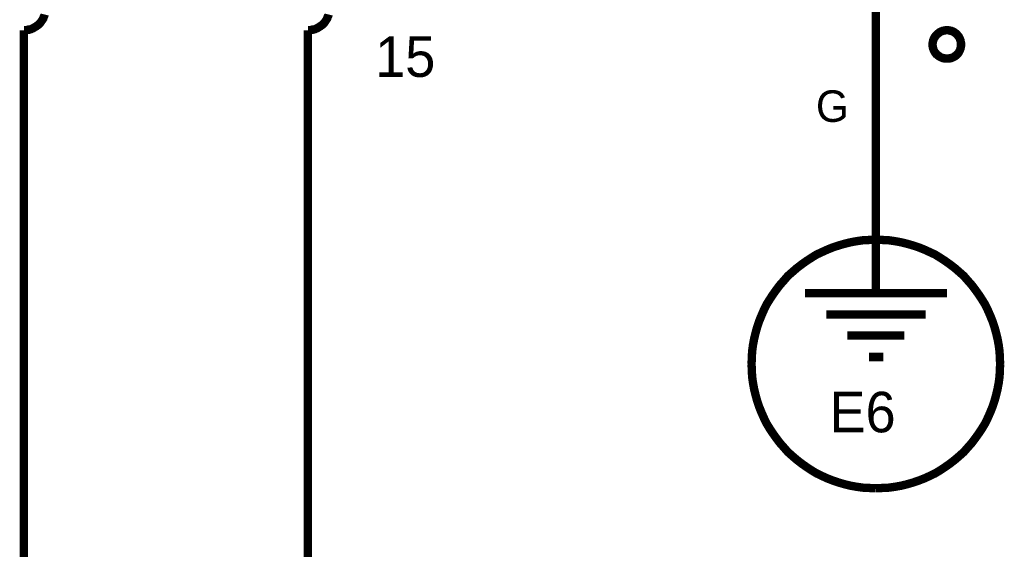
# Model space of a CAD drawing. Extents: x 0 to 17, y 0 to 11.
# Tile 13 of 29: x 5.094 to 6.481, y 7.439 to 8.185. Entities that reach past the tile are written whole.
import ezdxf

# ---------------------------------------------------------------- set-up
doc = ezdxf.new("R2010")
doc.units = 0
doc.layers.add('SHEET', color=255, linetype='CONTINUOUS')

msp = doc.modelspace()

# ---------------------------------------------------------------- linework, layer by layer
at = {"layer": 'SHEET'}
for points, const_width in [([(5.1002, 8.17), (5.1018, 8.17), (5.1034, 8.17), (5.105, 8.1704), (5.1062, 8.1708), (5.1078, 8.1708), (5.1093, 8.1712), (5.1105, 8.1716), (5.1121, 8.1724), (5.1133, 8.1728), (5.1145, 8.1736), (5.1157, 8.1744), (5.1173, 8.1752), (5.1181, 8.1759), (5.1192, 8.1767), (5.1204, 8.1775), (5.1216, 8.1787), (5.1224, 8.1795), (5.1236, 8.1807), (5.1244, 8.1819), (5.1252, 8.1831), (5.126, 8.1843), (5.1268, 8.1854), (5.1276, 8.1866), (5.128, 8.1882), (5.1284, 8.1894), (5.1291, 8.1906), (5.1295, 8.1922)], 0.0118), ([(5.5002, 8.17), (5.5018, 8.17), (5.5034, 8.17), (5.505, 8.1704), (5.5061, 8.1708), (5.5077, 8.1708), (5.5093, 8.1712), (5.5105, 8.1716), (5.5121, 8.1724), (5.5133, 8.1728), (5.5145, 8.1736), (5.5157, 8.1744), (5.5172, 8.1752), (5.518, 8.1759), (5.5192, 8.1767), (5.5204, 8.1775), (5.5216, 8.1787), (5.5224, 8.1795), (5.5236, 8.1807), (5.5244, 8.1819), (5.5252, 8.1831), (5.526, 8.1843), (5.5267, 8.1854), (5.5275, 8.1866), (5.5279, 8.1882), (5.5283, 8.1894), (5.5291, 8.1906), (5.5295, 8.1922)], 0.0118), ([(6.3002, 8.1997), (6.3002, 7.9997)], 0.0118), ([(5.1002, 8.17), (5.1002, 6.0299)], 0.0118), ([(5.5002, 5.9), (5.5002, 8.17)], 0.0118), ([(6.3801, 8.1498), (6.3801, 8.151), (6.3801, 8.1518), (6.3805, 8.153), (6.3805, 8.1538), (6.3809, 8.155), (6.3809, 8.1557), (6.3813, 8.1565), (6.3817, 8.1577), (6.3821, 8.1585), (6.3825, 8.1593), (6.3829, 8.1601), (6.3837, 8.1609), (6.3841, 8.1617), (6.3849, 8.1625), (6.3853, 8.1633), (6.3861, 8.1641), (6.3869, 8.1649), (6.3877, 8.1653), (6.3885, 8.166), (6.3893, 8.1664), (6.39, 8.1672), (6.3908, 8.1676), (6.3916, 8.168), (6.3924, 8.1684), (6.3936, 8.1688), (6.3944, 8.1692), (6.3952, 8.1692), (6.3964, 8.1696), (6.3972, 8.1696), (6.3984, 8.17), (6.3992, 8.17), (6.4003, 8.17)], 0.0118), ([(6.3801, 8.1498), (6.3801, 8.151), (6.3801, 8.1518), (6.3805, 8.153), (6.3805, 8.1538), (6.3809, 8.155), (6.3809, 8.1557), (6.3813, 8.1565), (6.3817, 8.1577), (6.3821, 8.1585), (6.3825, 8.1593), (6.3829, 8.1601), (6.3837, 8.1609), (6.3841, 8.1617), (6.3849, 8.1625), (6.3853, 8.1633), (6.3861, 8.1641), (6.3869, 8.1649), (6.3877, 8.1653), (6.3885, 8.166), (6.3893, 8.1664), (6.39, 8.1672), (6.3908, 8.1676), (6.3916, 8.168), (6.3924, 8.1684), (6.3936, 8.1688), (6.3944, 8.1692), (6.3952, 8.1692), (6.3964, 8.1696), (6.3972, 8.1696), (6.3984, 8.17), (6.3992, 8.17), (6.4003, 8.17)], 0.0039), ([(6.4003, 8.17), (6.4003, 8.17)], 0.0118), ([(6.4003, 8.17), (6.4015, 8.17), (6.4023, 8.17), (6.4035, 8.1696), (6.4043, 8.1696), (6.4055, 8.1692), (6.4063, 8.1692), (6.4071, 8.1688), (6.4083, 8.1684), (6.4091, 8.168), (6.4098, 8.1676), (6.4106, 8.1672), (6.4114, 8.1664), (6.4122, 8.166), (6.413, 8.1653), (6.4138, 8.1649), (6.4146, 8.1641), (6.415, 8.1633), (6.4158, 8.1625), (6.4162, 8.1617), (6.417, 8.1609), (6.4174, 8.1601), (6.4178, 8.1593), (6.4182, 8.1585), (6.4186, 8.1577), (6.419, 8.1565), (6.4194, 8.1557), (6.4194, 8.155), (6.4197, 8.1538), (6.4197, 8.153), (6.4201, 8.1518), (6.4201, 8.151), (6.4201, 8.1498)], 0.0118), ([(6.4003, 8.17), (6.4003, 8.17)], 0.0039), ([(6.4003, 8.17), (6.4015, 8.17), (6.4023, 8.17), (6.4035, 8.1696), (6.4043, 8.1696), (6.4055, 8.1692), (6.4063, 8.1692), (6.4071, 8.1688), (6.4083, 8.1684), (6.4091, 8.168), (6.4098, 8.1676), (6.4106, 8.1672), (6.4114, 8.1664), (6.4122, 8.166), (6.413, 8.1653), (6.4138, 8.1649), (6.4146, 8.1641), (6.415, 8.1633), (6.4158, 8.1625), (6.4162, 8.1617), (6.417, 8.1609), (6.4174, 8.1601), (6.4178, 8.1593), (6.4182, 8.1585), (6.4186, 8.1577), (6.419, 8.1565), (6.4194, 8.1557), (6.4194, 8.155), (6.4197, 8.1538), (6.4197, 8.153), (6.4201, 8.1518), (6.4201, 8.151), (6.4201, 8.1498)], 0.0039), ([(6.4003, 8.13), (6.3992, 8.13), (6.3984, 8.13), (6.3972, 8.1304), (6.3964, 8.1304), (6.3952, 8.1308), (6.3944, 8.1308), (6.3936, 8.1312), (6.3924, 8.1316), (6.3916, 8.132), (6.3908, 8.1324), (6.39, 8.1328), (6.3893, 8.1332), (6.3885, 8.134), (6.3877, 8.1344), (6.3869, 8.1352), (6.3861, 8.1359), (6.3853, 8.1363), (6.3849, 8.1371), (6.3841, 8.1379), (6.3837, 8.1387), (6.3829, 8.1395), (6.3825, 8.1403), (6.3821, 8.1411), (6.3817, 8.1419), (6.3813, 8.1431), (6.3809, 8.1439), (6.3809, 8.1447), (6.3805, 8.1458), (6.3805, 8.1466), (6.3801, 8.1478), (6.3801, 8.1486), (6.3801, 8.1498)], 0.0118), ([(6.3801, 8.1498), (6.3801, 8.1498)], 0.0118), ([(6.4201, 8.1498), (6.4201, 8.1486), (6.4201, 8.1478), (6.4197, 8.1466), (6.4197, 8.1458), (6.4194, 8.1447), (6.4194, 8.1439), (6.419, 8.1431), (6.4186, 8.1419), (6.4182, 8.1411), (6.4178, 8.1403), (6.4174, 8.1395), (6.417, 8.1387), (6.4162, 8.1379), (6.4158, 8.1371), (6.415, 8.1363), (6.4146, 8.1359), (6.4138, 8.1352), (6.413, 8.1344), (6.4122, 8.134), (6.4114, 8.1332), (6.4106, 8.1328), (6.4098, 8.1324), (6.4091, 8.132), (6.4083, 8.1316), (6.4071, 8.1312), (6.4063, 8.1308), (6.4055, 8.1308), (6.4043, 8.1304), (6.4035, 8.1304), (6.4023, 8.13), (6.4015, 8.13), (6.4003, 8.13)], 0.0118), ([(6.4201, 8.1498), (6.4201, 8.1498), (6.4201, 8.1498), (6.4201, 8.1498), (6.4201, 8.1498), (6.4201, 8.1498), (6.4201, 8.1498), (6.4201, 8.1498), (6.4201, 8.1498), (6.4201, 8.1498), (6.4201, 8.1498), (6.4201, 8.1498), (6.4201, 8.1498), (6.4201, 8.1498), (6.4201, 8.1498), (6.4201, 8.1498), (6.4201, 8.1498), (6.4201, 8.1498), (6.4201, 8.1498), (6.4201, 8.1498), (6.4201, 8.1498), (6.4201, 8.1498), (6.4201, 8.1498), (6.4201, 8.1498), (6.4201, 8.1498), (6.4201, 8.1498), (6.4201, 8.1498), (6.4201, 8.1498), (6.4201, 8.1498), (6.4201, 8.1498), (6.4201, 8.1498), (6.4201, 8.1498), (6.4201, 8.1498)], 0.0118), ([(6.4201, 8.1498), (6.4201, 8.1498)], 0.0118), ([(6.4003, 8.13), (6.3992, 8.13), (6.3984, 8.13), (6.3972, 8.1304), (6.3964, 8.1304), (6.3952, 8.1308), (6.3944, 8.1308), (6.3936, 8.1312), (6.3924, 8.1316), (6.3916, 8.132), (6.3908, 8.1324), (6.39, 8.1328), (6.3893, 8.1332), (6.3885, 8.134), (6.3877, 8.1344), (6.3869, 8.1352), (6.3861, 8.1359), (6.3853, 8.1363), (6.3849, 8.1371), (6.3841, 8.1379), (6.3837, 8.1387), (6.3829, 8.1395), (6.3825, 8.1403), (6.3821, 8.1411), (6.3817, 8.1419), (6.3813, 8.1431), (6.3809, 8.1439), (6.3809, 8.1447), (6.3805, 8.1458), (6.3805, 8.1466), (6.3801, 8.1478), (6.3801, 8.1486), (6.3801, 8.1498)], 0.0039), ([(6.3801, 8.1498), (6.3801, 8.1498)], 0.0039), ([(6.4201, 8.1498), (6.4201, 8.1486), (6.4201, 8.1478), (6.4197, 8.1466), (6.4197, 8.1458), (6.4194, 8.1447), (6.4194, 8.1439), (6.419, 8.1431), (6.4186, 8.1419), (6.4182, 8.1411), (6.4178, 8.1403), (6.4174, 8.1395), (6.417, 8.1387), (6.4162, 8.1379), (6.4158, 8.1371), (6.415, 8.1363), (6.4146, 8.1359), (6.4138, 8.1352), (6.413, 8.1344), (6.4122, 8.134), (6.4114, 8.1332), (6.4106, 8.1328), (6.4098, 8.1324), (6.4091, 8.132), (6.4083, 8.1316), (6.4071, 8.1312), (6.4063, 8.1308), (6.4055, 8.1308), (6.4043, 8.1304), (6.4035, 8.1304), (6.4023, 8.13), (6.4015, 8.13), (6.4003, 8.13)], 0.0039), ([(6.4201, 8.1498), (6.4201, 8.1498), (6.4201, 8.1498), (6.4201, 8.1498), (6.4201, 8.1498), (6.4201, 8.1498), (6.4201, 8.1498), (6.4201, 8.1498), (6.4201, 8.1498), (6.4201, 8.1498), (6.4201, 8.1498), (6.4201, 8.1498), (6.4201, 8.1498), (6.4201, 8.1498), (6.4201, 8.1498), (6.4201, 8.1498), (6.4201, 8.1498), (6.4201, 8.1498), (6.4201, 8.1498), (6.4201, 8.1498), (6.4201, 8.1498), (6.4201, 8.1498), (6.4201, 8.1498), (6.4201, 8.1498), (6.4201, 8.1498), (6.4201, 8.1498), (6.4201, 8.1498), (6.4201, 8.1498), (6.4201, 8.1498), (6.4201, 8.1498), (6.4201, 8.1498), (6.4201, 8.1498), (6.4201, 8.1498)], 0.0039), ([(6.4201, 8.1498), (6.4201, 8.1498)], 0.0039), ([(6.3002, 7.8999), (6.3002, 7.9997)], 0.0118), ([(6.3002, 7.8999), (6.3002, 7.7997)], 0.0118), ([(6.1251, 7.6999), (6.1255, 7.709), (6.1259, 7.7177), (6.1271, 7.7265), (6.1287, 7.7352), (6.1307, 7.7435), (6.133, 7.7518), (6.1358, 7.7601), (6.139, 7.768), (6.1425, 7.776), (6.1461, 7.7835), (6.1505, 7.7906), (6.1552, 7.7977), (6.16, 7.8045), (6.1651, 7.8112), (6.1707, 7.8175), (6.1762, 7.8239), (6.1825, 7.8294), (6.1889, 7.835), (6.1956, 7.8401), (6.2023, 7.8449), (6.2095, 7.8496), (6.2166, 7.854), (6.2241, 7.8575), (6.232, 7.8611), (6.24, 7.8643), (6.2483, 7.867), (6.2566, 7.8694), (6.2649, 7.8714), (6.2736, 7.873), (6.2823, 7.8742), (6.291, 7.8746), (6.3002, 7.875)], 0.0118), ([(6.3002, 7.875), (6.291, 7.8746), (6.2823, 7.8742), (6.2736, 7.873), (6.2649, 7.8714), (6.2566, 7.8694), (6.2483, 7.867), (6.24, 7.8643), (6.232, 7.8611), (6.2241, 7.8575), (6.2166, 7.854), (6.2095, 7.8496), (6.2023, 7.8449), (6.1956, 7.8401), (6.1889, 7.835), (6.1825, 7.8294), (6.1762, 7.8239), (6.1707, 7.8175), (6.1651, 7.8112), (6.16, 7.8045), (6.1552, 7.7977), (6.1505, 7.7906), (6.1461, 7.7835), (6.1425, 7.776), (6.139, 7.768), (6.1358, 7.7601), (6.133, 7.7518), (6.1307, 7.7435), (6.1287, 7.7352), (6.1271, 7.7265), (6.1259, 7.7177), (6.1255, 7.709), (6.1251, 7.6999)], 0.0118), ([(6.3002, 7.875), (6.3002, 7.875)], 0.0118), ([(6.3002, 7.875), (6.3093, 7.8746), (6.318, 7.8742), (6.3267, 7.873), (6.3354, 7.8714), (6.3437, 7.8694), (6.352, 7.867), (6.3603, 7.8643), (6.3683, 7.8611), (6.3762, 7.8575), (6.3837, 7.854), (6.3908, 7.8496), (6.398, 7.8449), (6.4047, 7.8401), (6.4114, 7.835), (6.4178, 7.8294), (6.4241, 7.8239), (6.4296, 7.8175), (6.4352, 7.8112), (6.4403, 7.8045), (6.4451, 7.7977), (6.4498, 7.7906), (6.4542, 7.7835), (6.4578, 7.776), (6.4613, 7.768), (6.4645, 7.7601), (6.4673, 7.7518), (6.4696, 7.7435), (6.4716, 7.7352), (6.4732, 7.7265), (6.4744, 7.7177), (6.4748, 7.709), (6.4752, 7.6999)], 0.0118), ([(6.4752, 7.6999), (6.4748, 7.709), (6.4744, 7.7177), (6.4732, 7.7265), (6.4716, 7.7352), (6.4696, 7.7435), (6.4673, 7.7518), (6.4645, 7.7601), (6.4613, 7.768), (6.4578, 7.776), (6.4542, 7.7835), (6.4498, 7.7906), (6.4451, 7.7977), (6.4403, 7.8045), (6.4352, 7.8112), (6.4296, 7.8175), (6.4241, 7.8239), (6.4178, 7.8294), (6.4114, 7.835), (6.4047, 7.8401), (6.398, 7.8449), (6.3908, 7.8496), (6.3837, 7.854), (6.3762, 7.8575), (6.3683, 7.8611), (6.3603, 7.8643), (6.352, 7.867), (6.3437, 7.8694), (6.3354, 7.8714), (6.3267, 7.873), (6.318, 7.8742), (6.3093, 7.8746), (6.3002, 7.875)], 0.0118), ([(6.2004, 7.7997), (6.4003, 7.7997)], 0.0118), ([(6.2305, 7.7696), (6.3702, 7.7696)], 0.0118), ([(6.2602, 7.7399), (6.3402, 7.7399)], 0.0118), ([(6.2903, 7.7098), (6.3105, 7.7098)], 0.0118), ([(6.3002, 7.5249), (6.291, 7.5253), (6.2823, 7.5257), (6.2736, 7.5269), (6.2649, 7.5284), (6.2566, 7.5304), (6.2483, 7.5328), (6.24, 7.5356), (6.232, 7.5387), (6.2241, 7.5423), (6.2166, 7.5459), (6.2095, 7.5502), (6.2023, 7.555), (6.1956, 7.5597), (6.1889, 7.5649), (6.1825, 7.5704), (6.1762, 7.576), (6.1707, 7.5823), (6.1651, 7.5886), (6.16, 7.5954), (6.1552, 7.6021), (6.1505, 7.6092), (6.1461, 7.6164), (6.1425, 7.6239), (6.139, 7.6318), (6.1358, 7.6397), (6.133, 7.648), (6.1307, 7.6564), (6.1287, 7.6647), (6.1271, 7.6734), (6.1259, 7.6821), (6.1255, 7.6908), (6.1251, 7.6999)], 0.0118), ([(6.1251, 7.6999), (6.1251, 7.6999)], 0.0118), ([(6.1251, 7.6999), (6.1255, 7.6908), (6.1259, 7.6821), (6.1271, 7.6734), (6.1287, 7.6647), (6.1307, 7.6564), (6.133, 7.648), (6.1358, 7.6397), (6.139, 7.6318), (6.1425, 7.6239), (6.1461, 7.6164), (6.1505, 7.6092), (6.1552, 7.6021), (6.16, 7.5954), (6.1651, 7.5886), (6.1707, 7.5823), (6.1762, 7.576), (6.1825, 7.5704), (6.1889, 7.5649), (6.1956, 7.5597), (6.2023, 7.555), (6.2095, 7.5502), (6.2166, 7.5459), (6.2241, 7.5423), (6.232, 7.5387), (6.24, 7.5356), (6.2483, 7.5328), (6.2566, 7.5304), (6.2649, 7.5284), (6.2736, 7.5269), (6.2823, 7.5257), (6.291, 7.5253), (6.3002, 7.5249)], 0.0118), ([(6.4752, 7.6999), (6.4748, 7.6908), (6.4744, 7.6821), (6.4732, 7.6734), (6.4716, 7.6647), (6.4696, 7.6564), (6.4673, 7.648), (6.4645, 7.6397), (6.4613, 7.6318), (6.4578, 7.6239), (6.4542, 7.6164), (6.4498, 7.6092), (6.4451, 7.6021), (6.4403, 7.5954), (6.4352, 7.5886), (6.4296, 7.5823), (6.4241, 7.576), (6.4178, 7.5704), (6.4114, 7.5649), (6.4047, 7.5597), (6.398, 7.555), (6.3908, 7.5502), (6.3837, 7.5459), (6.3762, 7.5423), (6.3683, 7.5387), (6.3603, 7.5356), (6.352, 7.5328), (6.3437, 7.5304), (6.3354, 7.5284), (6.3267, 7.5269), (6.318, 7.5257), (6.3093, 7.5253), (6.3002, 7.5249)], 0.0118), ([(6.3002, 7.5249), (6.3093, 7.5253), (6.318, 7.5257), (6.3267, 7.5269), (6.3354, 7.5284), (6.3437, 7.5304), (6.352, 7.5328), (6.3603, 7.5356), (6.3683, 7.5387), (6.3762, 7.5423), (6.3837, 7.5459), (6.3908, 7.5502), (6.398, 7.555), (6.4047, 7.5597), (6.4114, 7.5649), (6.4178, 7.5704), (6.4241, 7.576), (6.4296, 7.5823), (6.4352, 7.5886), (6.4403, 7.5954), (6.4451, 7.6021), (6.4498, 7.6092), (6.4542, 7.6164), (6.4578, 7.6239), (6.4613, 7.6318), (6.4645, 7.6397), (6.4673, 7.648), (6.4696, 7.6564), (6.4716, 7.6647), (6.4732, 7.6734), (6.4744, 7.6821), (6.4748, 7.6908), (6.4752, 7.6999)], 0.0118), ([(6.4752, 7.6999), (6.4752, 7.6999), (6.4752, 7.6999), (6.4752, 7.6999), (6.4752, 7.6999), (6.4752, 7.6999), (6.4752, 7.6999), (6.4752, 7.6999), (6.4752, 7.6999), (6.4752, 7.6999), (6.4752, 7.6999), (6.4752, 7.6999), (6.4752, 7.6999), (6.4752, 7.6999), (6.4752, 7.6999), (6.4752, 7.6999), (6.4752, 7.6999), (6.4752, 7.6999), (6.4752, 7.6999), (6.4752, 7.6999), (6.4752, 7.6999), (6.4752, 7.6999), (6.4752, 7.6999), (6.4752, 7.6999), (6.4752, 7.6999), (6.4752, 7.6999), (6.4752, 7.6999), (6.4752, 7.6999), (6.4752, 7.6999), (6.4752, 7.6999), (6.4752, 7.6999), (6.4752, 7.6999), (6.4752, 7.6999)], 0.0118), ([(6.4752, 7.6999), (6.4752, 7.6999)], 0.0118)]:
    msp.add_lwpolyline(points, dxfattribs=dict(at, const_width=const_width))

# ---------------------------------------------------------------- texts
for s, height, p in [('15', 0.05703, (5.5949, 8.1043)), ('G', 0.0444, (6.2158, 8.0409)), ('E6', 0.05703, (6.2348, 7.6037))]:
    msp.add_text(s, height=height, dxfattribs=at).set_placement(p)

doc.saveas('drawing.dxf')
